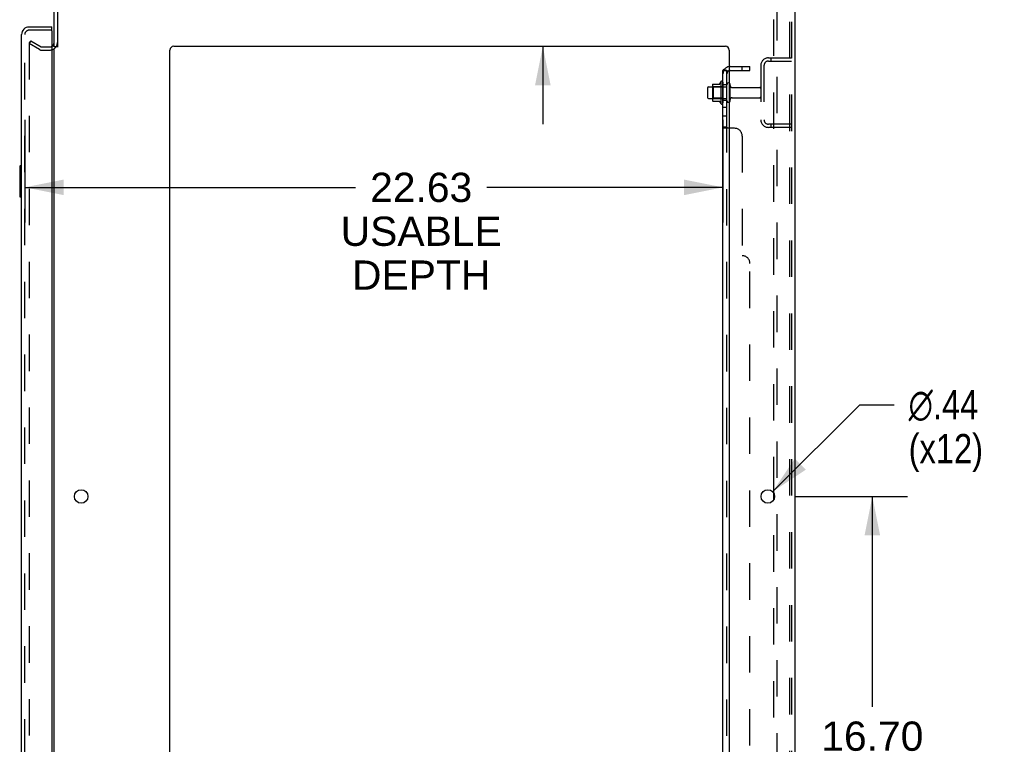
# Model space of a CAD drawing. Header units: inches. Extents: x 0 to 215, y 0 to 139.
# Tile 111 of 116: x 123 to 155, y 69 to 92. Entities that reach past the tile are written whole.
import ezdxf

# ---------------------------------------------------------------- set-up
doc = ezdxf.new("R2010")
doc.units = ezdxf.units.IN
doc.header["$LTSCALE"] = 11.804375
doc.header["$MEASUREMENT"] = 0
doc.linetypes.add('HIDDEN', pattern=[0.2, 0.1, -0.1])
doc.layers.get('0').update_dxf_attribs({"linetype": 'CONTINUOUS'})
for name, color, linetype in [('DEFAULT_2', 8, 'HIDDEN'), ('DIMENSIONS', 7, 'CONTINUOUS'), ('DOOR_ASSEMBLY', 7, 'CONTINUOUS'), ('SUBPANEL', 7, 'CONTINUOUS')]:
    doc.layers.add(name, color=color, linetype=linetype)
doc.styles.get("Standard").update_dxf_attribs({"font": 'arial.ttf'})
doc.styles.add('TEXTSTYLE_1', font='gdt', dxfattribs={"width": 0.8})
doc.dimstyles.new('DIMSTYLE_1', dxfattribs={"dimtxt": 0.946875, "dimasz": 1.2625, "dimexe": 0.09, "dimexo": 0.07, "dimgap": 0.0375, "dimtad": 0, "dimtih": 1, "dimtoh": 1, "dimzin": 4, "dimdsep": 46, "dimtxsty": 'Standard', "dimblk": '_FILLED', "dimblk1": '_FILLED', "dimblk2": '_FILLED', "dimcen": 0.09, "dimadec": 3, "dimazin": 1, "dimtfac": 1, "dimtdec": 3, "dimtofl": 0, "dimtmove": 0, "dimatfit": 3, "dimldrblk": '_FILLED', "dimfxl": 0, "dimtolj": 1, "dimtzin": 4, "dimarcsym": 0})
doc.dimstyles.new('DIMSTYLE_2', dxfattribs={"dimtxt": 0.946875, "dimasz": 1.2625, "dimexe": 0.09, "dimexo": 0.07, "dimgap": 0.09, "dimtad": 0, "dimtih": 1, "dimtoh": 1, "dimzin": 4, "dimdsep": 46, "dimtxsty": 'Standard', "dimblk": '_FILLED', "dimblk1": '_FILLED', "dimblk2": '_FILLED', "dimcen": 0.09, "dimadec": 3, "dimazin": 1, "dimtfac": 1, "dimtdec": 3, "dimtofl": 0, "dimtmove": 0, "dimatfit": 1, "dimldrblk": '_FILLED', "dimfxl": 0, "dimtolj": 1, "dimtzin": 4, "dimarcsym": 0})

# ---------------------------------------------------------------- blocks, each defined once
blk = doc.blocks.new('_FILLED')
at = {"color": 0, "linetype": 'ByBlock'}
blk.add_solid([(0, 0), (-1, 0.2), (-1, -0.2)], dxfattribs=at)
blk = doc.blocks.new('*D2')
at = {"layer": 'DIMENSIONS', "color": 2, "linetype": 'Continuous'}
for p, q in [((122.876, 89.103), (122.876, 85.784)), ((145.501, 89.103), (145.501, 85.784)), ((122.876, 86.92), (133.594, 86.92)), ((145.501, 86.92), (137.85, 86.92))]:
    blk.add_line(p, q, dxfattribs=at)
at = {"layer": 'DIMENSIONS', "color": 2, "linetype": 'Continuous', "xscale": 1.2625, "yscale": 1.2625, "zscale": 1.2625, "rotation": 180}
blk.add_blockref('_FILLED', (122.876, 86.92), dxfattribs=at)
at = {"layer": 'DIMENSIONS', "color": 2, "linetype": 'Continuous', "xscale": 1.2625, "yscale": 1.2625, "zscale": 1.2625}
blk.add_blockref('_FILLED', (145.501, 86.92), dxfattribs=at)
at = {"layer": 'DIMENSIONS', "color": 2, "linetype": 'Continuous', "insert": (135.722, 87.393), "char_height": 0.9469, "width": 5.20957, "attachment_point": 2, "line_spacing_factor": 0.9}
blk.add_mtext('22.63\\PUSABLE\\PDEPTH', dxfattribs=at)
blk = doc.blocks.new('*D17')
at = {"layer": 'DIMENSIONS', "color": 2, "linetype": 'Continuous'}
for p, q in [((139.664, 97.602), (138.559, 97.602)), ((139.664, 94.862), (139.664, 97.602)), ((139.664, 91.487), (139.664, 88.962))]:
    blk.add_line(p, q, dxfattribs=at)
at = {"layer": 'DIMENSIONS', "color": 2, "linetype": 'Continuous', "xscale": 1.2625, "yscale": 1.2625, "zscale": 1.2625}
for p, rotation in [((139.664, 94.862), 270), ((139.664, 91.487), 90)]:
    blk.add_blockref('_FILLED', p, dxfattribs=dict(at, rotation=rotation))
at = {"layer": 'DIMENSIONS', "color": 2, "linetype": 'Continuous', "insert": (138.086, 98.075), "char_height": 0.9469, "width": 2.57311, "attachment_point": 3, "line_spacing_factor": 0.9}
blk.add_mtext('3.38', dxfattribs=at)
blk = doc.blocks.new('*D18')
at = {"layer": 'DIMENSIONS', "color": 2, "linetype": 'Continuous'}
for p, q in [((147.839, 76.912), (151.476, 76.912)), ((150.34, 76.912), (150.34, 70.097)), ((150.34, 60.212), (150.34, 66.783)), ((147.839, 60.212), (151.476, 60.212))]:
    blk.add_line(p, q, dxfattribs=at)
at = {"layer": 'DIMENSIONS', "color": 2, "linetype": 'Continuous', "xscale": 1.2625, "yscale": 1.2625, "zscale": 1.2625}
for p, rotation in [((150.34, 76.912), 90), ((150.34, 60.212), 270)]:
    blk.add_blockref('_FILLED', p, dxfattribs=dict(at, rotation=rotation))
at = {"layer": 'DIMENSIONS', "color": 2, "linetype": 'Continuous', "insert": (150.34, 69.624), "char_height": 0.9469, "width": 3.30878, "attachment_point": 2, "line_spacing_factor": 0.9}
blk.add_mtext('16.70\\Ptyp.', dxfattribs=at)
blk = doc.blocks.new('*D19')
at = {"layer": 'DIMENSIONS', "color": 2, "linetype": 'Continuous'}
for p, q in [((147.11, 77.066), (149.939, 79.881)), ((149.939, 79.881), (151.044, 79.881))]:
    blk.add_line(p, q, dxfattribs=at)
at = {"layer": 'DIMENSIONS', "color": 2, "linetype": 'Continuous', "xscale": 1.2625, "yscale": 1.2625, "zscale": 1.2625, "rotation": 224.8568331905}
blk.add_blockref('_FILLED', (147.11, 77.066), dxfattribs=at)
at = {"layer": 'DIMENSIONS', "color": 2, "linetype": 'Continuous', "insert": (151.517, 80.354), "char_height": 0.94688, "width": 3.09993, "attachment_point": 1, "line_spacing_factor": 0.9, "style": 'TEXTSTYLE_1'}
blk.add_mtext('{\\fgdt;n}\\fArial;.44\\P(x12)', dxfattribs=at)

msp = doc.modelspace()

# ---------------------------------------------------------------- linework, layer by layer
at = {"color": 3, "linetype": 'Continuous'}
for p, q in [((123.83, 91.466), (123.83, 94.615)), ((123.934, 94.615), (123.934, 91.455)), ((147.83, 94.758), (147.83, 8.966)), ((123.83, 12.31), (123.83, 91.414)), ((127.58, 10.987), (127.58, 91.362)), ((127.705, 91.487), (145.58, 91.487)), ((145.705, 91.362), (145.705, 10.987)), ((147.151, 76.814), (147.151, 77.009))]:
    msp.add_line(p, q, dxfattribs=at)
at = {"color": 7, "linetype": 'Continuous'}
for p, q in [((123.934, 91.466), (123.83, 91.466)), ((145.431, 90.343), (145.431, 89.631)), ((145.001, 90.144), (145.001, 89.829)), ((145.031, 90.174), (145.165, 90.174)), ((145.165, 90.242), (145.165, 89.731)), ((145.175, 90.264), (145.403, 90.264)), ((145.031, 89.799), (145.165, 89.799)), ((145.175, 89.709), (145.403, 89.709))]:
    msp.add_line(p, q, dxfattribs=at)
at = {"color": 3, "linetype": 'Continuous'}
for centre in [(124.705, 76.912), (146.955, 76.912)]:
    msp.add_circle(centre, 0.219, dxfattribs=at)
for centre, radius, start, end in [((123.687, 91.608), 0.142, 296.4703, 360), ((127.705, 91.362), 0.125, 90, 180), ((145.58, 91.362), 0.125, 0, 90)]:
    msp.add_arc(centre, radius, start, end, dxfattribs=at)
at = {"color": 7, "linetype": 'Continuous'}
for centre, radius, start, end in [((146.031, 89.987), 0.698, 149.3369, 156.0321), ((145.463, 90.321), 0.0384, 0, 145.5503), ((145.681, 90.244), 0.055, 64.0906, 180), ((145.031, 90.144), 0.03, 90, 180), ((145.175, 90.254), 0.01, 90, 174.8062), ((145.306, 90.242), 0.141, 174.7919, 180), ((145.384, 90.274), 0.01, 270, 336.0321), ((145.031, 89.829), 0.03, 180, 270), ((145.306, 89.731), 0.141, 180, 185.2081), ((145.175, 89.719), 0.01, 185.1938, 270), ((145.384, 89.699), 0.01, 23.9679, 90), ((146.031, 89.987), 0.698, 203.9679, 210.6631), ((145.681, 89.729), 0.055, 180, 295.9094), ((145.463, 89.653), 0.0384, 214.4497, 360)]:
    msp.add_arc(centre, radius, start, end, dxfattribs=at)
at = {"layer": 'DEFAULT_2', "color": 8, "linetype": 'HIDDEN'}
for p, q in [((147.255, 9.049), (147.255, 94.674)), ((147.652, 94.644), (147.652, 9.079)), ((147.726, 94.644), (147.726, 9.079)), ((147.151, 77.009), (147.151, 93.514)), ((123.069, 91.666), (123.017, 91.576)), ((123.017, 91.596), (123.017, 12.127)), ((123.357, 91.38), (123.017, 91.576)), ((123.069, 91.666), (123.409, 91.47)), ((123.426, 91.466), (123.687, 91.466)), ((123.426, 91.362), (123.687, 91.362)), ((146.972, 91.112), (147.726, 91.112)), ((146.972, 91.008), (147.726, 91.008)), ((147.054, 91.112), (147.054, 91.008)), ((146.726, 90.865), (146.726, 89.108)), ((146.83, 90.865), (146.83, 89.108)), ((145.501, 90.321), (145.501, 89.653)), ((145.185, 90.17), (145.165, 90.19)), ((145.165, 90.174), (145.626, 90.174)), ((145.185, 90.17), (145.185, 89.803)), ((145.481, 90.17), (145.185, 90.17)), ((145.481, 90.17), (145.501, 90.19)), ((145.481, 90.17), (145.481, 89.803)), ((145.626, 89.729), (145.626, 90.244)), ((145.736, 89.729), (145.736, 90.244)), ((145.798, 90.152), (146.696, 90.152)), ((145.185, 89.803), (145.165, 89.783)), ((145.165, 89.799), (145.626, 89.799)), ((145.481, 89.803), (145.185, 89.803)), ((145.481, 89.803), (145.501, 89.783)), ((145.798, 89.822), (146.696, 89.822)), ((147.726, 88.966), (146.972, 88.966)), ((147.726, 88.862), (146.972, 88.862)), ((147.054, 88.966), (147.054, 88.862)), ((147.151, 60.309), (147.151, 76.814))]:
    msp.add_line(p, q, dxfattribs=at)
for points in [[(123.035, 91.616), (123.033, 91.616), (123.031, 91.616), (123.029, 91.615), (123.027, 91.614), (123.026, 91.613), (123.024, 91.612), (123.023, 91.61), (123.021, 91.609), (123.02, 91.607), (123.019, 91.605), (123.018, 91.603), (123.018, 91.601), (123.018, 91.598), (123.017, 91.596)], [(123.042, 91.614), (123.041, 91.615), (123.039, 91.616), (123.037, 91.616), (123.035, 91.616), (123.035, 91.616)]]:
    msp.add_lwpolyline(points, dxfattribs=at)
for centre, radius, start, end in [((123.687, 91.608), 0.246, 270, 360), ((123.426, 91.499), 0.137, 240, 270), ((123.426, 91.499), 0.033, 240, 270), ((123.687, 91.608), 0.142, 270, 296.4703), ((146.972, 90.865), 0.246, 90, 180), ((146.972, 90.865), 0.142, 90, 180), ((145.681, 90.244), 0.055, 360, 64.0906), ((145.798, 90.214), 0.0625, 180, 270), ((146.696, 90.122), 0.03, 360, 90), ((145.681, 89.729), 0.055, 295.9094, 0), ((145.798, 89.759), 0.0625, 90, 180), ((146.696, 89.852), 0.03, 270, 0), ((146.972, 89.108), 0.246, 180, 270), ((146.972, 89.108), 0.142, 180, 270)]:
    msp.add_arc(centre, radius, start, end, dxfattribs=at)
at = {"layer": 'DOOR_ASSEMBLY', "color": 3, "linetype": 'Continuous'}
for p, q in [((123.018, 92.112), (123.751, 92.112)), ((123.751, 91.988), (123.751, 11.736)), ((122.772, 11.858), (122.772, 91.865))]:
    msp.add_line(p, q, dxfattribs=at)
at = {"layer": 'DOOR_ASSEMBLY', "color": 8, "linetype": 'HIDDEN'}
for p, q in [((123.731, 92.008), (123.018, 92.008)), ((122.876, 11.858), (122.876, 91.865))]:
    msp.add_line(p, q, dxfattribs=at)
at = {"layer": 'DOOR_ASSEMBLY', "color": 7, "linetype": 'Continuous'}
for p, q in [((123.751, 92.008), (123.731, 92.008)), ((123.751, 92.008), (123.751, 92.112)), ((122.712, 87.597), (122.712, 86.627)), ((122.772, 87.612), (122.727, 87.612)), ((122.759, 87.512), (122.759, 86.712)), ((122.727, 86.612), (122.772, 86.612))]:
    msp.add_line(p, q, dxfattribs=at)
for points in [[(122.757, 87.548), (122.757, 87.542), (122.758, 87.536), (122.758, 87.53), (122.758, 87.524), (122.759, 87.518), (122.759, 87.512)], [(122.759, 86.712), (122.759, 86.705), (122.758, 86.699), (122.758, 86.693), (122.758, 86.687), (122.757, 86.681), (122.757, 86.676)]]:
    msp.add_lwpolyline(points, dxfattribs=at)
at = {"layer": 'DOOR_ASSEMBLY', "color": 3, "linetype": 'Continuous'}
for centre, radius, start, end in [((123.018, 91.865), 0.246, 90, 180), ((123.731, 91.988), 0.02, 0, 90)]:
    msp.add_arc(centre, radius, start, end, dxfattribs=at)
at = {"layer": 'DOOR_ASSEMBLY', "color": 8, "linetype": 'HIDDEN'}
msp.add_arc((123.018, 91.865), 0.142, 90, 180, dxfattribs=at)
at = {"layer": 'DOOR_ASSEMBLY', "color": 7, "linetype": 'Continuous'}
for centre, radius, start, end in [((122.936, 91.722), 0.26, 87.3953, 90), ((122.727, 87.597), 0.015, 90, 180), ((122.757, 87.597), 0.015, 0, 90), ((122.727, 86.627), 0.015, 180, 270), ((122.757, 86.627), 0.015, 270, 360)]:
    msp.add_arc(centre, radius, start, end, dxfattribs=at)
at = {"layer": 'SUBPANEL', "color": 3, "linetype": 'Continuous'}
for p, q in [((145.501, 13.018), (145.501, 90.706)), ((145.705, 88.831), (145.555, 88.831))]:
    msp.add_line(p, q, dxfattribs=at)
at = {"layer": 'SUBPANEL', "color": 7, "linetype": 'Continuous'}
for p, q in [((145.626, 90.706), (145.501, 90.706)), ((145.555, 90.744), (145.602, 90.706)), ((145.626, 88.866), (145.626, 90.706)), ((145.626, 88.866), (145.501, 88.866))]:
    msp.add_line(p, q, dxfattribs=at)
at = {"layer": 'SUBPANEL', "color": 8, "linetype": 'HIDDEN'}
for p, q in [((145.602, 90.706), (145.651, 90.665)), ((145.627, 90.685), (145.626, 90.686)), ((145.63, 90.683), (145.63, 90.683)), ((145.738, 90.831), (146.376, 90.831)), ((145.738, 90.706), (146.376, 90.706)), ((146.126, 90.706), (146.126, 90.831)), ((146.376, 90.706), (146.376, 90.831)), ((145.626, 90.237), (145.501, 90.237)), ((145.626, 89.737), (145.501, 89.737)), ((145.626, 89.509), (145.501, 89.509)), ((145.626, 89.228), (145.501, 89.228)), ((145.501, 88.864), (145.501, 88.866)), ((145.626, 14.858), (145.626, 88.866)), ((145.627, 88.862), (145.626, 88.863)), ((145.876, 88.831), (145.705, 88.831)), ((146.126, 88.581), (146.126, 84.706)), ((146.376, 19.268), (146.376, 84.456))]:
    msp.add_line(p, q, dxfattribs=at)
at = {"layer": 'SUBPANEL', "color": 3, "linetype": 'Continuous'}
for points in [[(145.523, 90.726), (145.52, 90.724), (145.517, 90.723), (145.514, 90.721), (145.511, 90.72), (145.509, 90.718), (145.506, 90.716), (145.504, 90.714), (145.503, 90.712), (145.502, 90.71), (145.501, 90.709), (145.501, 90.707), (145.501, 90.706)], [(145.555, 90.744), (145.553, 90.742), (145.55, 90.74), (145.548, 90.738), (145.545, 90.736), (145.541, 90.734), (145.538, 90.732), (145.534, 90.73), (145.531, 90.729), (145.523, 90.726)], [(145.534, 88.842), (145.527, 88.845), (145.523, 88.846), (145.52, 88.848), (145.517, 88.849), (145.514, 88.851), (145.511, 88.852), (145.509, 88.854), (145.506, 88.856), (145.504, 88.858), (145.503, 88.86), (145.502, 88.861), (145.501, 88.863), (145.501, 88.864), (145.501, 88.866)], [(145.555, 88.831), (145.553, 88.832), (145.55, 88.834), (145.548, 88.835), (145.545, 88.837), (145.541, 88.838), (145.538, 88.84), (145.534, 88.842)]]:
    msp.add_lwpolyline(points, dxfattribs=at)
at = {"layer": 'SUBPANEL', "color": 8, "linetype": 'HIDDEN'}
for points in [[(145.569, 90.706), (145.569, 90.706), (145.568, 90.706), (145.567, 90.706), (145.567, 90.706), (145.567, 90.706), (145.566, 90.706), (145.566, 90.706)], [(145.566, 90.706), (145.566, 90.706), (145.566, 90.706), (145.566, 90.706), (145.567, 90.706), (145.567, 90.706), (145.568, 90.705), (145.568, 90.705), (145.569, 90.705), (145.569, 90.705), (145.57, 90.705), (145.571, 90.705), (145.571, 90.705), (145.572, 90.705), (145.573, 90.705), (145.573, 90.704), (145.574, 90.704), (145.575, 90.704), (145.576, 90.704), (145.576, 90.704), (145.577, 90.704), (145.578, 90.703), (145.579, 90.703), (145.579, 90.703), (145.58, 90.703), (145.581, 90.703), (145.582, 90.703), (145.583, 90.702), (145.583, 90.702), (145.584, 90.702), (145.585, 90.702), (145.586, 90.701), (145.587, 90.701), (145.588, 90.701), (145.588, 90.701), (145.589, 90.7), (145.59, 90.7), (145.591, 90.7), (145.592, 90.7), (145.593, 90.699), (145.594, 90.699), (145.595, 90.699), (145.596, 90.698), (145.597, 90.698), (145.598, 90.698), (145.599, 90.697), (145.6, 90.697), (145.601, 90.696), (145.602, 90.696), (145.603, 90.696), (145.604, 90.695), (145.605, 90.695), (145.606, 90.695), (145.607, 90.694), (145.608, 90.694), (145.609, 90.693), (145.61, 90.693), (145.611, 90.692), (145.612, 90.692), (145.613, 90.692), (145.614, 90.691), (145.614, 90.691), (145.615, 90.69), (145.616, 90.69), (145.617, 90.69), (145.618, 90.689), (145.619, 90.689), (145.619, 90.688), (145.62, 90.688), (145.621, 90.688), (145.622, 90.687), (145.622, 90.687), (145.623, 90.687), (145.624, 90.686), (145.624, 90.686), (145.625, 90.685), (145.626, 90.685), (145.626, 90.685), (145.627, 90.684), (145.628, 90.684), (145.628, 90.684), (145.629, 90.683), (145.629, 90.683), (145.63, 90.683), (145.63, 90.683), (145.63, 90.683)], [(145.626, 90.702), (145.626, 90.704), (145.626, 90.706)], [(145.63, 90.683), (145.63, 90.683), (145.63, 90.683), (145.629, 90.683), (145.629, 90.683), (145.629, 90.683), (145.628, 90.684), (145.628, 90.684), (145.627, 90.684), (145.627, 90.685), (145.627, 90.685)], [(145.514, 88.851), (145.511, 88.852), (145.509, 88.854), (145.506, 88.856), (145.504, 88.858), (145.503, 88.86)], [(145.555, 88.831), (145.553, 88.832), (145.55, 88.834), (145.548, 88.835)], [(145.626, 88.863), (145.626, 88.864), (145.626, 88.866)], [(145.633, 88.856), (145.631, 88.857), (145.629, 88.859), (145.628, 88.86), (145.627, 88.862)], [(145.652, 88.837), (145.651, 88.839), (145.65, 88.84), (145.65, 88.842), (145.648, 88.843), (145.647, 88.845), (145.646, 88.846), (145.644, 88.848), (145.642, 88.849)], [(145.651, 88.831), (145.652, 88.832), (145.652, 88.834), (145.652, 88.836)]]:
    msp.add_lwpolyline(points, dxfattribs=at)
at = {"layer": 'SUBPANEL', "color": 7, "linetype": 'Continuous'}
for points in [[(145.631, 90.693), (145.629, 90.696), (145.628, 90.698), (145.627, 90.7), (145.626, 90.702)], [(145.64, 90.682), (145.638, 90.684), (145.637, 90.686), (145.635, 90.688), (145.633, 90.691), (145.631, 90.693)], [(145.651, 90.665), (145.652, 90.665), (145.652, 90.666), (145.652, 90.667), (145.652, 90.668), (145.651, 90.669), (145.65, 90.67), (145.65, 90.672), (145.648, 90.673), (145.647, 90.675), (145.646, 90.676), (145.644, 90.678), (145.64, 90.682)], [(145.637, 88.853), (145.635, 88.854), (145.633, 88.856), (145.631, 88.857), (145.629, 88.859), (145.628, 88.86), (145.627, 88.862), (145.626, 88.863), (145.626, 88.864), (145.626, 88.866)], [(145.651, 88.831), (145.652, 88.832), (145.652, 88.834), (145.652, 88.836), (145.652, 88.837), (145.651, 88.839), (145.65, 88.84), (145.65, 88.842), (145.648, 88.843), (145.647, 88.845), (145.646, 88.846), (145.644, 88.848), (145.642, 88.849), (145.64, 88.85), (145.637, 88.853)]]:
    msp.add_lwpolyline(points, dxfattribs=at)
at = {"layer": 'SUBPANEL', "color": 8, "linetype": 'HIDDEN'}
for centre, radius, start, end in [((145.738, 90.594), 0.237, 140.5658, 180), ((145.738, 90.594), 0.237, 90, 98.0054), ((145.738, 90.594), 0.112, 90, 107.1415), ((145.876, 88.581), 0.25, 0, 90), ((146.126, 84.456), 0.25, 0, 90)]:
    msp.add_arc(centre, radius, start, end, dxfattribs=at)
at = {"layer": 'SUBPANEL', "color": 3, "linetype": 'Continuous'}
msp.add_arc((145.738, 90.594), 0.237, 98.0054, 140.5658, dxfattribs=at)
at = {"layer": 'SUBPANEL', "color": 7, "linetype": 'Continuous'}
msp.add_arc((145.738, 90.594), 0.112, 107.1415, 180, dxfattribs=at)

# ---------------------------------------------------------------- dimensions: what is measured, and where the dimension line sits
at = {"layer": 'DIMENSIONS', "color": 2, "linetype": 'Continuous'}
dim = msp.add_linear_dim(base=(139.66405316, 91.486779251), p1=(147.717918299, 94.861779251), p2=(145.579918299, 91.486779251), angle=270, dimstyle='DIMSTYLE_1', dxfattribs=at)
dim.commit()
dim.dimension.update_dxf_attribs({"geometry": '*D17', "text_midpoint": (136.796386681, 97.596774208), "dimtype": 160})
dim = msp.add_linear_dim(base=(145.500918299, 86.920032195), p1=(122.875918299, 89.173029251), p2=(145.500918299, 89.173029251), text='<>\\PUSABLE\\PDEPTH', dimstyle='DIMSTYLE_1', dxfattribs=at)
dim.commit()
dim.dimension.update_dxf_attribs({"geometry": '*D2', "text_midpoint": (135.721858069, 85.499719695), "dimtype": 160})
dim = msp.add_diameter_dim_2p(p1=(147.11, 77.066), p2=(146.8, 76.757), text='%%c<>\\P(x12)', dimstyle='DIMSTYLE_2', override={"dimpost": '<>'}, dxfattribs=at)
dim.commit()
dim.dimension.update_dxf_attribs({"geometry": '*D19', "text_midpoint": (153.067, 79.171), "dimtype": 163})
dim = msp.add_linear_dim(base=(150.34, 60.212), p1=(147.769, 76.912), p2=(147.769, 60.212), angle=270, text='<>\\Ptyp.', dimstyle='DIMSTYLE_1', dxfattribs=at)
dim.commit()
dim.dimension.update_dxf_attribs({"geometry": '*D18', "text_midpoint": (150.34, 68.44), "dimtype": 160})

doc.saveas('drawing.dxf')
